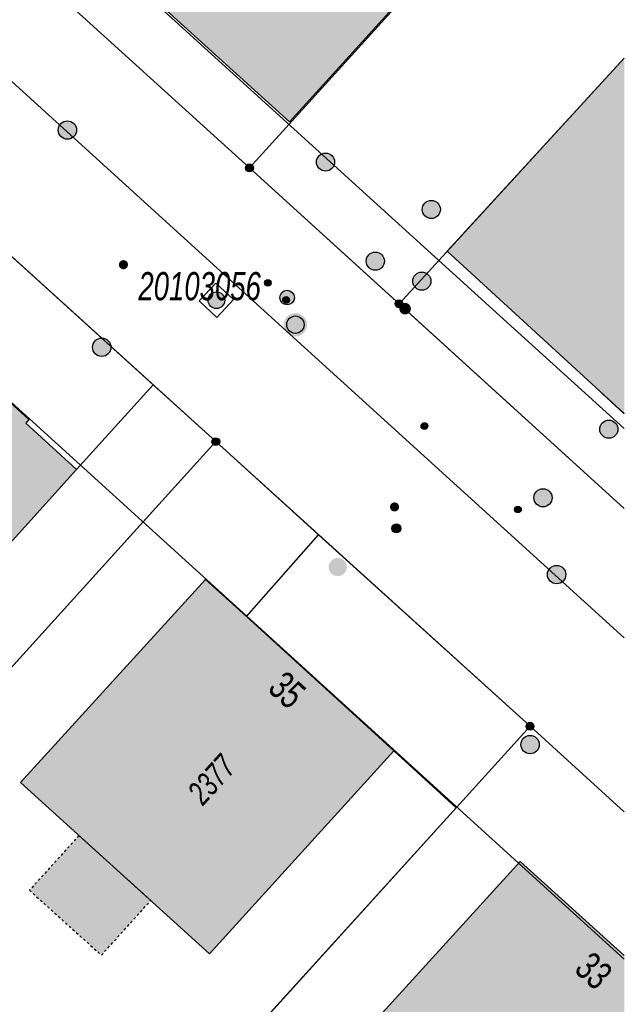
# Model space of a CAD drawing. Header units: metres. Extents: x 2695751 to 2696029, y 1260877 to 1261206.
# Tile 69 of 70: x 2696002 to 2696027, y 1261145 to 1261186. Entities that reach past the tile are written whole.
import ezdxf

# ---------------------------------------------------------------- set-up
doc = ezdxf.new("R2010")
doc.units = ezdxf.units.M
doc.header["$LTSCALE"] = 0.1
doc.linetypes.add('AUSGEZOGEN', pattern=[0])
doc.linetypes.add('VERDECKT2_S2', pattern=[0.36, 0.2, -0.16])
for name, color, linetype in [('Aménagement du territoire_Ligne de distance', 7, 'AUSGEZOGEN'), ('Limites de bien-fonds', 7, 'AUSGEZOGEN'), ('Mensuration officielle_Lignes (Couverture du sol)', 7, 'AUSGEZOGEN'), ("Mensuration officielle_N° d'assurance", 7, 'AUSGEZOGEN'), ('Mensuration officielle_N° de bâtiment', 7, 'AUSGEZOGEN'), ('Mensuration officielle_Point fixe planimétrique - N°', 7, 'AUSGEZOGEN'), ('Mensuration officielle_Surface (Objets divers)', 7, 'AUSGEZOGEN'), ('Mensuration officielle_Surfaces de bâtiments (Couverture du sol)', 7, 'AUSGEZOGEN'), ('Mensuration officielle_Surfaces de bâtiments (Objets divers)', 7, 'AUSGEZOGEN'), ('Mensuration officielle_Surfaces de bâtiments - Souterrain', 7, 'AUSGEZOGEN'), ('Points fixes eau potable', 255, 'AUSGEZOGEN'), ('Points fixes EU', 255, 'AUSGEZOGEN'), ('Points fixes gaz', 255, 'AUSGEZOGEN'), ('Points fixes mensuration officielle', 255, 'AUSGEZOGEN'), ('Points fixes réseau électrique', 255, 'AUSGEZOGEN'), ('Réseau AEW', 8, 'AUSGEZOGEN')]:
    doc.layers.add(name, color=color, linetype=linetype)
doc.styles.add('ARIAL', font='arial.ttf')

msp = doc.modelspace()

# ---------------------------------------------------------------- hatches: boundary and pattern name
at = {"layer": 'Mensuration officielle_Surfaces de bâtiments (Couverture du sol)', "true_color": 0xd2d2d2, "transparency": 33554687}
for points in [[(2696027.452, 1261196.832), (2696027.452, 1261206.158), (2695986.567, 1261206.158), (2696013.63, 1261181.611)], [(2696020.146, 1261176.279), (2696027.452, 1261169.575), (2696027.452, 1261184.232)], [(2695997.605, 1261173.84), (2695990.47, 1261165.955), (2695995.41, 1261161.479), (2695995.057, 1261161.119), (2695997.156, 1261159.217), (2695997.492, 1261159.588), (2695997.707, 1261159.394), (2696004.845, 1261167.269), (2696002.749, 1261169.189), (2696002.877, 1261169.33), (2695999.68, 1261172.22), (2695999.545, 1261172.072)], [(2696017.943, 1261155.663), (2696011.853, 1261161.206), (2696010.167, 1261162.741), (2696002.525, 1261154.355), (2696010.334, 1261147.294)], [(2696023.159, 1261151.106), (2696016.208, 1261143.473), (2696016.29, 1261143.399), (2696023.738, 1261136.646), (2696027.452, 1261140.716), (2696027.452, 1261147.22)]]:
    msp.add_hatch(color=254, dxfattribs=at).paths.add_polyline_path(points)
at = {"layer": 'Mensuration officielle_Surfaces de bâtiments (Objets divers)', "true_color": 0xebebeb, "transparency": 33554687}
msp.add_hatch(color=7, dxfattribs=at).paths.add_polyline_path([(2696004.941, 1261152.171), (2696002.901, 1261149.915), (2696005.871, 1261147.238), (2696007.906, 1261149.489)])
at = {"layer": 'Mensuration officielle_Surfaces de bâtiments - Souterrain', "true_color": 0xf5f5f5, "transparency": 33554687}
msp.add_hatch(color=7, dxfattribs=at).paths.add_polyline_path([(2696027.452, 1261169.573), (2696027.452, 1261171.405), (2696026.535, 1261170.407)])
at = {"layer": 'Points fixes eau potable', "transparency": 33554687}
for points in [[(2696006.923, 1261175.597), (2696006.934, 1261175.612), (2696006.944, 1261175.628), (2696006.952, 1261175.645), (2696006.959, 1261175.663), (2696006.964, 1261175.682), (2696006.967, 1261175.7), (2696006.967, 1261175.719), (2696006.966, 1261175.738), (2696006.964, 1261175.757), (2696006.959, 1261175.776), (2696006.952, 1261175.793), (2696006.944, 1261175.81), (2696006.934, 1261175.826), (2696006.922, 1261175.841), (2696006.909, 1261175.855), (2696006.894, 1261175.868), (2696006.879, 1261175.878), (2696006.862, 1261175.888), (2696006.845, 1261175.895), (2696006.827, 1261175.901), (2696006.808, 1261175.904), (2696006.789, 1261175.906), (2696006.77, 1261175.906), (2696006.751, 1261175.904), (2696006.733, 1261175.9), (2696006.715, 1261175.895), (2696006.697, 1261175.887), (2696006.68, 1261175.878), (2696006.665, 1261175.867), (2696006.651, 1261175.855), (2696006.637, 1261175.841), (2696006.626, 1261175.826), (2696006.616, 1261175.81), (2696006.608, 1261175.793), (2696006.601, 1261175.775), (2696006.596, 1261175.756), (2696006.593, 1261175.738), (2696006.593, 1261175.719), (2696006.594, 1261175.7), (2696006.596, 1261175.681), (2696006.601, 1261175.662), (2696006.608, 1261175.645), (2696006.616, 1261175.628), (2696006.626, 1261175.612), (2696006.638, 1261175.597), (2696006.651, 1261175.583), (2696006.666, 1261175.57), (2696006.681, 1261175.56), (2696006.698, 1261175.55), (2696006.715, 1261175.543), (2696006.733, 1261175.537), (2696006.752, 1261175.534), (2696006.771, 1261175.532), (2696006.79, 1261175.532), (2696006.809, 1261175.534), (2696006.827, 1261175.538), (2696006.845, 1261175.543), (2696006.863, 1261175.551), (2696006.88, 1261175.56), (2696006.895, 1261175.571), (2696006.909, 1261175.583)], [(2696019.345, 1261175.319), (2696019.284, 1261175.363), (2696019.215, 1261175.395), (2696019.141, 1261175.412), (2696019.065, 1261175.414), (2696018.99, 1261175.4), (2696018.92, 1261175.372), (2696018.857, 1261175.33), (2696018.803, 1261175.277), (2696018.761, 1261175.213), (2696018.733, 1261175.143), (2696018.72, 1261175.068), (2696018.722, 1261174.992), (2696018.739, 1261174.918), (2696018.771, 1261174.849), (2696018.816, 1261174.788), (2696018.872, 1261174.737), (2696018.938, 1261174.699), (2696019.01, 1261174.675), (2696019.085, 1261174.665), (2696019.161, 1261174.671), (2696019.234, 1261174.692), (2696019.301, 1261174.727), (2696019.359, 1261174.775), (2696019.407, 1261174.834), (2696019.442, 1261174.901), (2696019.463, 1261174.974), (2696019.469, 1261175.05), (2696019.459, 1261175.125), (2696019.435, 1261175.197), (2696019.396, 1261175.262)], [(2696018.566, 1261174.079), (2696018.548, 1261174.094), (2696018.528, 1261174.107), (2696018.507, 1261174.118), (2696018.484, 1261174.128), (2696018.461, 1261174.134), (2696018.437, 1261174.139), (2696018.413, 1261174.141), (2696018.389, 1261174.14), (2696018.365, 1261174.137), (2696018.342, 1261174.132), (2696018.319, 1261174.124), (2696018.297, 1261174.114), (2696018.276, 1261174.102), (2696018.257, 1261174.088), (2696018.239, 1261174.072), (2696018.223, 1261174.054), (2696018.208, 1261174.035), (2696018.196, 1261174.014), (2696018.186, 1261173.992), (2696018.178, 1261173.97), (2696018.172, 1261173.946), (2696018.169, 1261173.922), (2696018.168, 1261173.898), (2696018.17, 1261173.874), (2696018.174, 1261173.851), (2696018.181, 1261173.827), (2696018.189, 1261173.805), (2696018.2, 1261173.784), (2696018.214, 1261173.763), (2696018.229, 1261173.745), (2696018.246, 1261173.727), (2696018.264, 1261173.712), (2696018.284, 1261173.699), (2696018.305, 1261173.688), (2696018.328, 1261173.678), (2696018.351, 1261173.672), (2696018.375, 1261173.667), (2696018.399, 1261173.665), (2696018.423, 1261173.666), (2696018.447, 1261173.669), (2696018.47, 1261173.674), (2696018.493, 1261173.682), (2696018.515, 1261173.692), (2696018.536, 1261173.704), (2696018.555, 1261173.718), (2696018.573, 1261173.734), (2696018.589, 1261173.752), (2696018.604, 1261173.771), (2696018.616, 1261173.792), (2696018.626, 1261173.814), (2696018.634, 1261173.836), (2696018.64, 1261173.86), (2696018.643, 1261173.884), (2696018.644, 1261173.908), (2696018.642, 1261173.932), (2696018.638, 1261173.955), (2696018.631, 1261173.979), (2696018.623, 1261174.001), (2696018.612, 1261174.022), (2696018.598, 1261174.043), (2696018.583, 1261174.061)], [(2696018.101, 1261165.594), (2696018.114, 1261165.608), (2696018.125, 1261165.623), (2696018.135, 1261165.639), (2696018.143, 1261165.657), (2696018.149, 1261165.675), (2696018.153, 1261165.693), (2696018.156, 1261165.712), (2696018.156, 1261165.731), (2696018.155, 1261165.75), (2696018.152, 1261165.769), (2696018.147, 1261165.787), (2696018.14, 1261165.805), (2696018.131, 1261165.821), (2696018.121, 1261165.837), (2696018.109, 1261165.852), (2696018.095, 1261165.866), (2696018.081, 1261165.878), (2696018.065, 1261165.888), (2696018.048, 1261165.897), (2696018.03, 1261165.904), (2696018.012, 1261165.909), (2696017.993, 1261165.913), (2696017.975, 1261165.914), (2696017.956, 1261165.914), (2696017.937, 1261165.912), (2696017.918, 1261165.907), (2696017.9, 1261165.901), (2696017.883, 1261165.894), (2696017.866, 1261165.884), (2696017.851, 1261165.873), (2696017.837, 1261165.86), (2696017.824, 1261165.846), (2696017.813, 1261165.831), (2696017.803, 1261165.815), (2696017.795, 1261165.797), (2696017.789, 1261165.779), (2696017.785, 1261165.761), (2696017.782, 1261165.742), (2696017.782, 1261165.723), (2696017.783, 1261165.704), (2696017.786, 1261165.685), (2696017.791, 1261165.667), (2696017.798, 1261165.649), (2696017.807, 1261165.633), (2696017.817, 1261165.617), (2696017.829, 1261165.602), (2696017.843, 1261165.588), (2696017.857, 1261165.576), (2696017.873, 1261165.566), (2696017.89, 1261165.557), (2696017.908, 1261165.55), (2696017.926, 1261165.545), (2696017.945, 1261165.541), (2696017.963, 1261165.54), (2696017.982, 1261165.54), (2696018.001, 1261165.542), (2696018.02, 1261165.547), (2696018.038, 1261165.553), (2696018.055, 1261165.56), (2696018.072, 1261165.57), (2696018.087, 1261165.581)]]:
    msp.add_hatch(color=7, dxfattribs=at).paths.add_polyline_path(points)
at = {"layer": 'Points fixes EU', "transparency": 33554687}
for color, points in [(253, [(2696004.847, 1261181.273), (2696004.839, 1261181.349), (2696004.816, 1261181.422), (2696004.779, 1261181.489), (2696004.729, 1261181.548), (2696004.668, 1261181.595), (2696004.599, 1261181.628), (2696004.525, 1261181.648), (2696004.449, 1261181.651), (2696004.373, 1261181.64), (2696004.301, 1261181.613), (2696004.236, 1261181.573), (2696004.18, 1261181.52), (2696004.137, 1261181.457), (2696004.106, 1261181.386), (2696004.091, 1261181.311), (2696004.091, 1261181.235), (2696004.106, 1261181.16), (2696004.137, 1261181.089), (2696004.18, 1261181.026), (2696004.236, 1261180.973), (2696004.301, 1261180.933), (2696004.373, 1261180.906), (2696004.449, 1261180.895), (2696004.525, 1261180.898), (2696004.599, 1261180.918), (2696004.668, 1261180.951), (2696004.729, 1261180.998), (2696004.779, 1261181.057), (2696004.816, 1261181.124), (2696004.839, 1261181.197)]), (7, [(2696015.412, 1261179.714), (2696015.453, 1261179.778), (2696015.482, 1261179.848), (2696015.495, 1261179.923), (2696015.493, 1261179.999), (2696015.476, 1261180.072), (2696015.444, 1261180.141), (2696015.399, 1261180.203), (2696015.343, 1261180.253), (2696015.277, 1261180.292), (2696015.205, 1261180.316), (2696015.13, 1261180.326), (2696015.054, 1261180.32), (2696014.981, 1261180.299), (2696014.914, 1261180.264), (2696014.855, 1261180.216), (2696014.808, 1261180.157), (2696014.773, 1261180.09), (2696014.752, 1261180.017), (2696014.746, 1261179.941), (2696014.756, 1261179.866), (2696014.78, 1261179.794), (2696014.819, 1261179.729), (2696014.87, 1261179.672), (2696014.931, 1261179.627), (2696015, 1261179.596), (2696015.074, 1261179.579), (2696015.15, 1261179.577), (2696015.224, 1261179.59), (2696015.295, 1261179.619), (2696015.358, 1261179.66)]), (7, [(2696019.207, 1261178.25), (2696019.162, 1261178.189), (2696019.131, 1261178.12), (2696019.113, 1261178.046), (2696019.111, 1261177.97), (2696019.125, 1261177.895), (2696019.153, 1261177.825), (2696019.195, 1261177.761), (2696019.248, 1261177.708), (2696019.312, 1261177.666), (2696019.382, 1261177.638), (2696019.457, 1261177.624), (2696019.533, 1261177.626), (2696019.607, 1261177.643), (2696019.676, 1261177.675), (2696019.737, 1261177.72), (2696019.788, 1261177.776), (2696019.826, 1261177.842), (2696019.851, 1261177.913), (2696019.86, 1261177.989), (2696019.855, 1261178.064), (2696019.834, 1261178.137), (2696019.799, 1261178.205), (2696019.751, 1261178.263), (2696019.692, 1261178.311), (2696019.625, 1261178.347), (2696019.552, 1261178.367), (2696019.476, 1261178.373), (2696019.401, 1261178.364), (2696019.329, 1261178.339), (2696019.264, 1261178.301)]), (7, [(2696017.446, 1261175.607), (2696017.492, 1261175.667), (2696017.525, 1261175.735), (2696017.544, 1261175.809), (2696017.548, 1261175.884), (2696017.536, 1261175.959), (2696017.51, 1261176.03), (2696017.469, 1261176.095), (2696017.417, 1261176.15), (2696017.355, 1261176.193), (2696017.285, 1261176.223), (2696017.211, 1261176.238), (2696017.135, 1261176.238), (2696017.06, 1261176.222), (2696016.991, 1261176.192), (2696016.929, 1261176.149), (2696016.876, 1261176.093), (2696016.836, 1261176.029), (2696016.81, 1261175.958), (2696016.799, 1261175.883), (2696016.803, 1261175.807), (2696016.822, 1261175.734), (2696016.856, 1261175.666), (2696016.902, 1261175.606), (2696016.96, 1261175.556), (2696017.026, 1261175.52), (2696017.099, 1261175.497), (2696017.174, 1261175.49), (2696017.25, 1261175.497), (2696017.322, 1261175.52), (2696017.388, 1261175.557)]), (253, [(2696006.265, 1261172.314), (2696006.257, 1261172.39), (2696006.234, 1261172.463), (2696006.197, 1261172.53), (2696006.147, 1261172.589), (2696006.086, 1261172.636), (2696006.017, 1261172.669), (2696005.943, 1261172.689), (2696005.867, 1261172.692), (2696005.791, 1261172.681), (2696005.719, 1261172.654), (2696005.654, 1261172.614), (2696005.598, 1261172.561), (2696005.555, 1261172.498), (2696005.524, 1261172.427), (2696005.509, 1261172.352), (2696005.509, 1261172.276), (2696005.524, 1261172.201), (2696005.555, 1261172.13), (2696005.598, 1261172.067), (2696005.654, 1261172.014), (2696005.719, 1261171.974), (2696005.791, 1261171.947), (2696005.867, 1261171.936), (2696005.943, 1261171.939), (2696006.017, 1261171.959), (2696006.086, 1261171.992), (2696006.147, 1261172.039), (2696006.197, 1261172.098), (2696006.234, 1261172.165), (2696006.257, 1261172.238)]), (7, [(2696027.088, 1261168.679), (2696027.134, 1261168.739), (2696027.166, 1261168.808), (2696027.184, 1261168.882), (2696027.187, 1261168.958), (2696027.174, 1261169.032), (2696027.146, 1261169.103), (2696027.105, 1261169.167), (2696027.052, 1261169.221), (2696026.989, 1261169.263), (2696026.919, 1261169.292), (2696026.844, 1261169.306), (2696026.769, 1261169.305), (2696026.694, 1261169.289), (2696026.625, 1261169.257), (2696026.564, 1261169.213), (2696026.512, 1261169.157), (2696026.473, 1261169.092), (2696026.448, 1261169.021), (2696026.438, 1261168.946), (2696026.443, 1261168.87), (2696026.463, 1261168.797), (2696026.498, 1261168.729), (2696026.545, 1261168.67), (2696026.603, 1261168.621), (2696026.67, 1261168.586), (2696026.743, 1261168.564), (2696026.819, 1261168.558), (2696026.894, 1261168.567), (2696026.966, 1261168.59), (2696027.032, 1261168.628)]), (253, [(2696025.037, 1261162.939), (2696025.029, 1261163.015), (2696025.006, 1261163.088), (2696024.969, 1261163.155), (2696024.919, 1261163.214), (2696024.858, 1261163.261), (2696024.789, 1261163.294), (2696024.715, 1261163.314), (2696024.639, 1261163.317), (2696024.563, 1261163.306), (2696024.491, 1261163.279), (2696024.426, 1261163.239), (2696024.37, 1261163.186), (2696024.327, 1261163.123), (2696024.296, 1261163.052), (2696024.281, 1261162.977), (2696024.281, 1261162.901), (2696024.296, 1261162.826), (2696024.327, 1261162.755), (2696024.37, 1261162.692), (2696024.426, 1261162.639), (2696024.491, 1261162.599), (2696024.563, 1261162.572), (2696024.639, 1261162.561), (2696024.715, 1261162.564), (2696024.789, 1261162.584), (2696024.858, 1261162.617), (2696024.919, 1261162.664), (2696024.969, 1261162.723), (2696025.006, 1261162.79), (2696025.029, 1261162.863)]), (253, [(2696023.944, 1261155.927), (2696023.936, 1261156.003), (2696023.913, 1261156.076), (2696023.876, 1261156.143), (2696023.826, 1261156.202), (2696023.765, 1261156.249), (2696023.696, 1261156.282), (2696023.622, 1261156.302), (2696023.546, 1261156.305), (2696023.47, 1261156.294), (2696023.398, 1261156.267), (2696023.333, 1261156.227), (2696023.277, 1261156.174), (2696023.234, 1261156.111), (2696023.203, 1261156.04), (2696023.188, 1261155.965), (2696023.188, 1261155.889), (2696023.203, 1261155.814), (2696023.234, 1261155.743), (2696023.277, 1261155.68), (2696023.333, 1261155.627), (2696023.398, 1261155.587), (2696023.47, 1261155.56), (2696023.546, 1261155.549), (2696023.622, 1261155.552), (2696023.696, 1261155.572), (2696023.765, 1261155.605), (2696023.826, 1261155.652), (2696023.876, 1261155.711), (2696023.913, 1261155.778), (2696023.936, 1261155.851)])]:
    msp.add_hatch(color=color, dxfattribs=at).paths.add_polyline_path(points)
at = {"layer": 'Points fixes EU', "lineweight": 25, "transparency": 33554687}
for points in [[(2696010.851, 1261174.505), (2696010.796, 1261174.547), (2696010.733, 1261174.577), (2696010.666, 1261174.594), (2696010.596, 1261174.597), (2696010.527, 1261174.586), (2696010.462, 1261174.561), (2696010.404, 1261174.524), (2696010.354, 1261174.476), (2696010.314, 1261174.419), (2696010.287, 1261174.354), (2696010.274, 1261174.286), (2696010.274, 1261174.217), (2696010.289, 1261174.149), (2696010.317, 1261174.085), (2696010.357, 1261174.028), (2696010.408, 1261173.981), (2696010.467, 1261173.944), (2696010.532, 1261173.921), (2696010.601, 1261173.911), (2696010.671, 1261173.915), (2696010.738, 1261173.933), (2696010.8, 1261173.964), (2696010.855, 1261174.007), (2696010.9, 1261174.06), (2696010.933, 1261174.121), (2696010.953, 1261174.187), (2696010.96, 1261174.257), (2696010.952, 1261174.326), (2696010.931, 1261174.392), (2696010.897, 1261174.452)], [(2696015.382, 1261162.961), (2696015.445, 1261162.918), (2696015.514, 1261162.889), (2696015.589, 1261162.874), (2696015.665, 1261162.874), (2696015.739, 1261162.89), (2696015.809, 1261162.92), (2696015.871, 1261162.964), (2696015.923, 1261163.019), (2696015.962, 1261163.083), (2696015.988, 1261163.155), (2696016, 1261163.23), (2696015.995, 1261163.306), (2696015.976, 1261163.379), (2696015.942, 1261163.447), (2696015.896, 1261163.507), (2696015.838, 1261163.556), (2696015.771, 1261163.592), (2696015.699, 1261163.615), (2696015.623, 1261163.622), (2696015.548, 1261163.614), (2696015.476, 1261163.591), (2696015.409, 1261163.554), (2696015.352, 1261163.504), (2696015.306, 1261163.444), (2696015.273, 1261163.376), (2696015.254, 1261163.302), (2696015.251, 1261163.226), (2696015.262, 1261163.151), (2696015.289, 1261163.08), (2696015.33, 1261163.016)]]:
    msp.add_hatch(color=7, dxfattribs=at).paths.add_polyline_path(points)
at = {"layer": 'Points fixes gaz', "transparency": 33554687}
msp.add_hatch(color=7, dxfattribs=at).paths.add_polyline_path([(2696017.925, 1261164.7), (2696017.956, 1261164.679), (2696017.991, 1261164.664), (2696018.029, 1261164.656), (2696018.067, 1261164.657), (2696018.104, 1261164.664), (2696018.138, 1261164.679), (2696018.17, 1261164.701), (2696018.196, 1261164.729), (2696018.216, 1261164.761), (2696018.229, 1261164.797), (2696018.234, 1261164.834), (2696018.232, 1261164.872), (2696018.223, 1261164.909), (2696018.206, 1261164.943), (2696018.183, 1261164.973), (2696018.154, 1261164.997), (2696018.12, 1261165.016), (2696018.084, 1261165.027), (2696018.046, 1261165.03), (2696018.009, 1261165.027), (2696017.973, 1261165.015), (2696017.939, 1261164.997), (2696017.911, 1261164.972), (2696017.888, 1261164.942), (2696017.871, 1261164.908), (2696017.862, 1261164.871), (2696017.86, 1261164.833), (2696017.866, 1261164.795), (2696017.879, 1261164.76), (2696017.899, 1261164.728)])
at = {"layer": 'Points fixes mensuration officielle', "transparency": 33554687}
for points in [[(2696012.143, 1261179.711), (2696012.14, 1261179.744), (2696012.13, 1261179.775), (2696012.114, 1261179.804), (2696012.093, 1261179.829), (2696012.067, 1261179.849), (2696012.037, 1261179.863), (2696012.006, 1261179.872), (2696011.973, 1261179.873), (2696011.94, 1261179.868), (2696011.909, 1261179.857), (2696011.882, 1261179.84), (2696011.858, 1261179.817), (2696011.839, 1261179.79), (2696011.826, 1261179.76), (2696011.819, 1261179.727), (2696011.819, 1261179.695), (2696011.826, 1261179.662), (2696011.839, 1261179.632), (2696011.858, 1261179.605), (2696011.882, 1261179.582), (2696011.909, 1261179.565), (2696011.94, 1261179.554), (2696011.973, 1261179.549), (2696012.006, 1261179.55), (2696012.037, 1261179.559), (2696012.067, 1261179.573), (2696012.093, 1261179.593), (2696012.114, 1261179.618), (2696012.13, 1261179.647), (2696012.14, 1261179.678)], [(2696018.315, 1261174.109), (2696018.312, 1261174.142), (2696018.302, 1261174.173), (2696018.286, 1261174.202), (2696018.265, 1261174.227), (2696018.239, 1261174.247), (2696018.209, 1261174.261), (2696018.178, 1261174.27), (2696018.145, 1261174.271), (2696018.112, 1261174.266), (2696018.081, 1261174.255), (2696018.054, 1261174.238), (2696018.03, 1261174.215), (2696018.011, 1261174.188), (2696017.998, 1261174.158), (2696017.991, 1261174.125), (2696017.991, 1261174.093), (2696017.998, 1261174.06), (2696018.011, 1261174.03), (2696018.03, 1261174.003), (2696018.054, 1261173.98), (2696018.081, 1261173.963), (2696018.112, 1261173.952), (2696018.145, 1261173.947), (2696018.178, 1261173.948), (2696018.209, 1261173.957), (2696018.239, 1261173.971), (2696018.265, 1261173.991), (2696018.286, 1261174.016), (2696018.302, 1261174.045), (2696018.312, 1261174.076)], [(2696014.359, 1261173.243), (2696014.35, 1261173.34), (2696014.32, 1261173.433), (2696014.273, 1261173.519), (2696014.209, 1261173.593), (2696014.132, 1261173.652), (2696014.045, 1261173.695), (2696013.95, 1261173.72), (2696013.853, 1261173.725), (2696013.756, 1261173.71), (2696013.665, 1261173.676), (2696013.582, 1261173.624), (2696013.511, 1261173.557), (2696013.455, 1261173.477), (2696013.417, 1261173.387), (2696013.397, 1261173.292), (2696013.397, 1261173.194), (2696013.417, 1261173.099), (2696013.455, 1261173.009), (2696013.511, 1261172.929), (2696013.582, 1261172.862), (2696013.665, 1261172.81), (2696013.756, 1261172.776), (2696013.853, 1261172.761), (2696013.95, 1261172.766), (2696014.045, 1261172.791), (2696014.132, 1261172.834), (2696014.209, 1261172.893), (2696014.273, 1261172.967), (2696014.32, 1261173.053), (2696014.35, 1261173.146)], [(2696010.752, 1261168.42), (2696010.749, 1261168.453), (2696010.739, 1261168.484), (2696010.723, 1261168.513), (2696010.702, 1261168.538), (2696010.676, 1261168.558), (2696010.646, 1261168.572), (2696010.615, 1261168.581), (2696010.582, 1261168.582), (2696010.549, 1261168.577), (2696010.518, 1261168.566), (2696010.491, 1261168.549), (2696010.467, 1261168.526), (2696010.448, 1261168.499), (2696010.435, 1261168.469), (2696010.428, 1261168.436), (2696010.428, 1261168.404), (2696010.435, 1261168.371), (2696010.448, 1261168.341), (2696010.467, 1261168.314), (2696010.491, 1261168.291), (2696010.518, 1261168.274), (2696010.549, 1261168.263), (2696010.582, 1261168.258), (2696010.615, 1261168.259), (2696010.646, 1261168.268), (2696010.676, 1261168.282), (2696010.702, 1261168.302), (2696010.723, 1261168.327), (2696010.739, 1261168.356), (2696010.749, 1261168.387)], [(2696023.722, 1261156.68), (2696023.719, 1261156.713), (2696023.709, 1261156.744), (2696023.693, 1261156.773), (2696023.672, 1261156.798), (2696023.646, 1261156.818), (2696023.616, 1261156.832), (2696023.585, 1261156.841), (2696023.552, 1261156.842), (2696023.519, 1261156.837), (2696023.488, 1261156.826), (2696023.461, 1261156.809), (2696023.437, 1261156.786), (2696023.418, 1261156.759), (2696023.405, 1261156.729), (2696023.398, 1261156.696), (2696023.398, 1261156.664), (2696023.405, 1261156.631), (2696023.418, 1261156.601), (2696023.437, 1261156.574), (2696023.461, 1261156.551), (2696023.488, 1261156.534), (2696023.519, 1261156.523), (2696023.552, 1261156.518), (2696023.585, 1261156.519), (2696023.616, 1261156.528), (2696023.646, 1261156.542), (2696023.672, 1261156.562), (2696023.693, 1261156.587), (2696023.709, 1261156.616), (2696023.719, 1261156.647)]]:
    msp.add_hatch(color=7, dxfattribs=at).paths.add_polyline_path(points)
at = {"layer": 'Points fixes réseau électrique', "transparency": 33554687}
h = msp.add_hatch(color=7, dxfattribs=at)
h.paths.add_polyline_path([(2696013.236, 1261174.363), (2696013.238, 1261174.333), (2696013.242, 1261174.303), (2696013.25, 1261174.273), (2696013.26, 1261174.245), (2696013.274, 1261174.218), (2696013.29, 1261174.192), (2696013.309, 1261174.168), (2696013.329, 1261174.146), (2696013.353, 1261174.126), (2696013.377, 1261174.109), (2696013.404, 1261174.094), (2696013.432, 1261174.082), (2696013.461, 1261174.073), (2696013.491, 1261174.067), (2696013.521, 1261174.063), (2696013.551, 1261174.063), (2696013.582, 1261174.067), (2696013.611, 1261174.073), (2696013.64, 1261174.082), (2696013.668, 1261174.094), (2696013.695, 1261174.109), (2696013.72, 1261174.126), (2696013.743, 1261174.146), (2696013.764, 1261174.168), (2696013.782, 1261174.192), (2696013.798, 1261174.218), (2696013.812, 1261174.245), (2696013.822, 1261174.273), (2696013.83, 1261174.303), (2696013.835, 1261174.333), (2696013.836, 1261174.363), (2696013.835, 1261174.393), (2696013.83, 1261174.423), (2696013.822, 1261174.453), (2696013.812, 1261174.481), (2696013.798, 1261174.509), (2696013.782, 1261174.534), (2696013.764, 1261174.559), (2696013.743, 1261174.581), (2696013.72, 1261174.6), (2696013.695, 1261174.618), (2696013.668, 1261174.632), (2696013.64, 1261174.644), (2696013.611, 1261174.654), (2696013.582, 1261174.66), (2696013.551, 1261174.663), (2696013.521, 1261174.663), (2696013.491, 1261174.66), (2696013.461, 1261174.654), (2696013.432, 1261174.644), (2696013.404, 1261174.632), (2696013.377, 1261174.618), (2696013.353, 1261174.6), (2696013.329, 1261174.581), (2696013.309, 1261174.559), (2696013.29, 1261174.534), (2696013.274, 1261174.509), (2696013.26, 1261174.481), (2696013.25, 1261174.453), (2696013.242, 1261174.423), (2696013.238, 1261174.393)])
h.paths.add_polyline_path([(2696013.542, 1261174.364), (2696013.542, 1261174.363), (2696013.542, 1261174.362), (2696013.542, 1261174.362), (2696013.542, 1261174.361), (2696013.542, 1261174.361), (2696013.541, 1261174.36), (2696013.541, 1261174.36), (2696013.541, 1261174.359), (2696013.54, 1261174.359), (2696013.54, 1261174.358), (2696013.539, 1261174.358), (2696013.539, 1261174.358), (2696013.538, 1261174.357), (2696013.538, 1261174.357), (2696013.537, 1261174.357), (2696013.536, 1261174.357), (2696013.536, 1261174.357), (2696013.535, 1261174.357), (2696013.535, 1261174.357), (2696013.534, 1261174.357), (2696013.534, 1261174.358), (2696013.533, 1261174.358), (2696013.533, 1261174.358), (2696013.532, 1261174.359), (2696013.532, 1261174.359), (2696013.531, 1261174.36), (2696013.531, 1261174.36), (2696013.531, 1261174.361), (2696013.53, 1261174.361), (2696013.53, 1261174.362), (2696013.53, 1261174.362), (2696013.53, 1261174.363), (2696013.53, 1261174.364), (2696013.53, 1261174.364), (2696013.53, 1261174.365), (2696013.531, 1261174.365), (2696013.531, 1261174.366), (2696013.531, 1261174.367), (2696013.532, 1261174.367), (2696013.532, 1261174.367), (2696013.533, 1261174.368), (2696013.533, 1261174.368), (2696013.534, 1261174.368), (2696013.534, 1261174.369), (2696013.535, 1261174.369), (2696013.535, 1261174.369), (2696013.536, 1261174.369), (2696013.536, 1261174.369), (2696013.537, 1261174.369), (2696013.538, 1261174.369), (2696013.538, 1261174.369), (2696013.539, 1261174.368), (2696013.539, 1261174.368), (2696013.54, 1261174.368), (2696013.54, 1261174.367), (2696013.541, 1261174.367), (2696013.541, 1261174.367), (2696013.541, 1261174.366), (2696013.542, 1261174.365), (2696013.542, 1261174.365), (2696013.542, 1261174.364)], flags=16)
msp.add_hatch(color=7, dxfattribs=at).paths.add_polyline_path([(2696024.471, 1261166.105), (2696024.463, 1261166.18), (2696024.441, 1261166.253), (2696024.404, 1261166.319), (2696024.354, 1261166.377), (2696024.294, 1261166.423), (2696024.226, 1261166.457), (2696024.153, 1261166.476), (2696024.077, 1261166.48), (2696024.002, 1261166.468), (2696023.931, 1261166.442), (2696023.866, 1261166.402), (2696023.811, 1261166.349), (2696023.768, 1261166.287), (2696023.738, 1261166.217), (2696023.723, 1261166.143), (2696023.723, 1261166.067), (2696023.738, 1261165.993), (2696023.768, 1261165.923), (2696023.811, 1261165.861), (2696023.866, 1261165.808), (2696023.931, 1261165.768), (2696024.002, 1261165.742), (2696024.077, 1261165.73), (2696024.153, 1261165.734), (2696024.226, 1261165.753), (2696024.294, 1261165.787), (2696024.354, 1261165.833), (2696024.404, 1261165.891), (2696024.441, 1261165.957), (2696024.463, 1261166.03)])
at = {"layer": 'Réseau AEW', "transparency": 33554687}
for points in [[(2696012.6, 1261174.97), (2696012.6, 1261174.956), (2696012.602, 1261174.942), (2696012.606, 1261174.929), (2696012.611, 1261174.916), (2696012.617, 1261174.903), (2696012.624, 1261174.891), (2696012.633, 1261174.88), (2696012.642, 1261174.87), (2696012.653, 1261174.861), (2696012.664, 1261174.853), (2696012.676, 1261174.847), (2696012.689, 1261174.841), (2696012.703, 1261174.837), (2696012.716, 1261174.834), (2696012.73, 1261174.833), (2696012.744, 1261174.833), (2696012.758, 1261174.834), (2696012.771, 1261174.837), (2696012.785, 1261174.841), (2696012.798, 1261174.847), (2696012.81, 1261174.853), (2696012.821, 1261174.861), (2696012.832, 1261174.87), (2696012.841, 1261174.88), (2696012.85, 1261174.891), (2696012.857, 1261174.903), (2696012.863, 1261174.916), (2696012.868, 1261174.929), (2696012.872, 1261174.942), (2696012.874, 1261174.956), (2696012.874, 1261174.97), (2696012.874, 1261174.984), (2696012.872, 1261174.998), (2696012.868, 1261175.011), (2696012.863, 1261175.024), (2696012.857, 1261175.037), (2696012.85, 1261175.049), (2696012.841, 1261175.06), (2696012.832, 1261175.07), (2696012.821, 1261175.079), (2696012.81, 1261175.087), (2696012.798, 1261175.093), (2696012.785, 1261175.099), (2696012.771, 1261175.103), (2696012.758, 1261175.106), (2696012.744, 1261175.107), (2696012.73, 1261175.107), (2696012.716, 1261175.106), (2696012.703, 1261175.103), (2696012.689, 1261175.099), (2696012.676, 1261175.093), (2696012.664, 1261175.087), (2696012.653, 1261175.079), (2696012.642, 1261175.07), (2696012.633, 1261175.06), (2696012.624, 1261175.049), (2696012.617, 1261175.037), (2696012.611, 1261175.024), (2696012.606, 1261175.011), (2696012.602, 1261174.998), (2696012.6, 1261174.984)], [(2696013.354, 1261174.264), (2696013.354, 1261174.25), (2696013.356, 1261174.236), (2696013.36, 1261174.223), (2696013.365, 1261174.21), (2696013.371, 1261174.197), (2696013.378, 1261174.185), (2696013.387, 1261174.174), (2696013.396, 1261174.164), (2696013.407, 1261174.155), (2696013.418, 1261174.147), (2696013.43, 1261174.141), (2696013.443, 1261174.135), (2696013.457, 1261174.131), (2696013.47, 1261174.128), (2696013.484, 1261174.127), (2696013.498, 1261174.127), (2696013.512, 1261174.128), (2696013.525, 1261174.131), (2696013.539, 1261174.135), (2696013.552, 1261174.141), (2696013.564, 1261174.147), (2696013.575, 1261174.155), (2696013.586, 1261174.164), (2696013.595, 1261174.174), (2696013.604, 1261174.185), (2696013.611, 1261174.197), (2696013.617, 1261174.21), (2696013.622, 1261174.223), (2696013.626, 1261174.236), (2696013.628, 1261174.25), (2696013.628, 1261174.264), (2696013.628, 1261174.278), (2696013.626, 1261174.292), (2696013.622, 1261174.305), (2696013.617, 1261174.318), (2696013.611, 1261174.331), (2696013.604, 1261174.343), (2696013.595, 1261174.354), (2696013.586, 1261174.364), (2696013.575, 1261174.373), (2696013.564, 1261174.381), (2696013.552, 1261174.387), (2696013.539, 1261174.393), (2696013.525, 1261174.397), (2696013.512, 1261174.4), (2696013.498, 1261174.401), (2696013.484, 1261174.401), (2696013.47, 1261174.4), (2696013.457, 1261174.397), (2696013.443, 1261174.393), (2696013.43, 1261174.387), (2696013.418, 1261174.381), (2696013.407, 1261174.373), (2696013.396, 1261174.364), (2696013.387, 1261174.354), (2696013.378, 1261174.343), (2696013.371, 1261174.331), (2696013.365, 1261174.318), (2696013.36, 1261174.305), (2696013.356, 1261174.292), (2696013.354, 1261174.278)], [(2696013.394, 1261174.167), (2696013.404, 1261174.157), (2696013.415, 1261174.149), (2696013.427, 1261174.142), (2696013.44, 1261174.136), (2696013.453, 1261174.132), (2696013.467, 1261174.129), (2696013.481, 1261174.127), (2696013.494, 1261174.127), (2696013.508, 1261174.128), (2696013.522, 1261174.13), (2696013.535, 1261174.134), (2696013.548, 1261174.139), (2696013.561, 1261174.146), (2696013.572, 1261174.153), (2696013.583, 1261174.162), (2696013.593, 1261174.172), (2696013.602, 1261174.183), (2696013.609, 1261174.194), (2696013.616, 1261174.207), (2696013.621, 1261174.22), (2696013.625, 1261174.233), (2696013.627, 1261174.247), (2696013.628, 1261174.261), (2696013.628, 1261174.274), (2696013.626, 1261174.288), (2696013.623, 1261174.302), (2696013.619, 1261174.315), (2696013.613, 1261174.328), (2696013.606, 1261174.34), (2696013.598, 1261174.351), (2696013.588, 1261174.361), (2696013.578, 1261174.371), (2696013.567, 1261174.379), (2696013.555, 1261174.386), (2696013.542, 1261174.392), (2696013.529, 1261174.396), (2696013.515, 1261174.399), (2696013.501, 1261174.401), (2696013.488, 1261174.401), (2696013.474, 1261174.4), (2696013.46, 1261174.398), (2696013.447, 1261174.394), (2696013.434, 1261174.389), (2696013.421, 1261174.382), (2696013.41, 1261174.375), (2696013.399, 1261174.366), (2696013.389, 1261174.356), (2696013.38, 1261174.345), (2696013.373, 1261174.334), (2696013.366, 1261174.321), (2696013.361, 1261174.308), (2696013.357, 1261174.295), (2696013.355, 1261174.281), (2696013.354, 1261174.267), (2696013.354, 1261174.254), (2696013.356, 1261174.24), (2696013.359, 1261174.226), (2696013.363, 1261174.213), (2696013.369, 1261174.2), (2696013.376, 1261174.188), (2696013.384, 1261174.177)], [(2696019.063, 1261169.065), (2696019.063, 1261169.051), (2696019.065, 1261169.037), (2696019.069, 1261169.024), (2696019.074, 1261169.011), (2696019.08, 1261168.998), (2696019.087, 1261168.986), (2696019.096, 1261168.975), (2696019.105, 1261168.965), (2696019.116, 1261168.956), (2696019.127, 1261168.948), (2696019.139, 1261168.942), (2696019.152, 1261168.936), (2696019.166, 1261168.932), (2696019.179, 1261168.929), (2696019.193, 1261168.928), (2696019.207, 1261168.928), (2696019.221, 1261168.929), (2696019.234, 1261168.932), (2696019.248, 1261168.936), (2696019.261, 1261168.942), (2696019.273, 1261168.948), (2696019.284, 1261168.956), (2696019.295, 1261168.965), (2696019.304, 1261168.975), (2696019.313, 1261168.986), (2696019.32, 1261168.998), (2696019.326, 1261169.011), (2696019.331, 1261169.024), (2696019.335, 1261169.037), (2696019.337, 1261169.051), (2696019.337, 1261169.065), (2696019.337, 1261169.079), (2696019.335, 1261169.093), (2696019.331, 1261169.106), (2696019.326, 1261169.119), (2696019.32, 1261169.132), (2696019.313, 1261169.144), (2696019.304, 1261169.155), (2696019.295, 1261169.165), (2696019.284, 1261169.174), (2696019.273, 1261169.182), (2696019.261, 1261169.188), (2696019.248, 1261169.194), (2696019.234, 1261169.198), (2696019.221, 1261169.201), (2696019.207, 1261169.202), (2696019.193, 1261169.202), (2696019.179, 1261169.201), (2696019.166, 1261169.198), (2696019.152, 1261169.194), (2696019.139, 1261169.188), (2696019.127, 1261169.182), (2696019.116, 1261169.174), (2696019.105, 1261169.165), (2696019.096, 1261169.155), (2696019.087, 1261169.144), (2696019.08, 1261169.132), (2696019.074, 1261169.119), (2696019.069, 1261169.106), (2696019.065, 1261169.093), (2696019.063, 1261169.079)], [(2696022.925, 1261165.622), (2696022.925, 1261165.608), (2696022.927, 1261165.594), (2696022.931, 1261165.581), (2696022.936, 1261165.568), (2696022.942, 1261165.555), (2696022.949, 1261165.543), (2696022.958, 1261165.532), (2696022.967, 1261165.522), (2696022.978, 1261165.513), (2696022.989, 1261165.505), (2696023.001, 1261165.499), (2696023.014, 1261165.493), (2696023.028, 1261165.489), (2696023.041, 1261165.486), (2696023.055, 1261165.485), (2696023.069, 1261165.485), (2696023.083, 1261165.486), (2696023.096, 1261165.489), (2696023.11, 1261165.493), (2696023.123, 1261165.499), (2696023.135, 1261165.505), (2696023.146, 1261165.513), (2696023.157, 1261165.522), (2696023.166, 1261165.532), (2696023.175, 1261165.543), (2696023.182, 1261165.555), (2696023.188, 1261165.568), (2696023.193, 1261165.581), (2696023.197, 1261165.594), (2696023.199, 1261165.608), (2696023.199, 1261165.622), (2696023.199, 1261165.636), (2696023.197, 1261165.65), (2696023.193, 1261165.663), (2696023.188, 1261165.676), (2696023.182, 1261165.689), (2696023.175, 1261165.701), (2696023.166, 1261165.712), (2696023.157, 1261165.722), (2696023.146, 1261165.731), (2696023.135, 1261165.739), (2696023.123, 1261165.745), (2696023.11, 1261165.751), (2696023.096, 1261165.755), (2696023.083, 1261165.758), (2696023.069, 1261165.759), (2696023.055, 1261165.759), (2696023.041, 1261165.758), (2696023.028, 1261165.755), (2696023.014, 1261165.751), (2696023.001, 1261165.745), (2696022.989, 1261165.739), (2696022.978, 1261165.731), (2696022.967, 1261165.722), (2696022.958, 1261165.712), (2696022.949, 1261165.701), (2696022.942, 1261165.689), (2696022.936, 1261165.676), (2696022.931, 1261165.663), (2696022.927, 1261165.65), (2696022.925, 1261165.636)]]:
    msp.add_hatch(color=1, dxfattribs=at).paths.add_polyline_path(points)

# ---------------------------------------------------------------- linework, layer by layer
at = {"layer": 'Aménagement du territoire_Ligne de distance', "color": 7, "linetype": 'AUSGEZOGEN', "transparency": 33554687}
for points in [[(2696027.452, 1261147.081), (2696012.02, 1261161.08), (2695982.4, 1261187.96), (2695962.348, 1261206.158)], [(2695986.435, 1261206.158), (2695993.28, 1261199.95), (2696022.91, 1261173.08), (2696027.452, 1261168.959)]]:
    msp.add_lwpolyline(points, dxfattribs=at)
at = {"layer": 'Limites de bien-fonds', "color": 7, "linetype": 'AUSGEZOGEN', "transparency": 33554687}
for p, q in [((2696011.981, 1261179.711), (2695982.845, 1261206.158)), ((2696011.981, 1261179.711), (2696027.452, 1261196.772)), ((2696027.452, 1261184.232), (2696018.153, 1261174.109)), ((2696011.981, 1261179.711), (2696018.153, 1261174.109)), ((2696000.75, 1261177.34), (2696010.59, 1261168.42)), ((2696018.153, 1261174.109), (2696027.452, 1261165.669)), ((2696010.59, 1261168.42), (2695988.49, 1261144.03)), ((2696010.59, 1261168.42), (2696023.56, 1261156.68)), ((2696023.56, 1261156.68), (2696000.84, 1261131.63)), ((2696023.56, 1261156.68), (2696027.452, 1261153.147))]:
    msp.add_line(p, q, dxfattribs=at)
at = {"layer": 'Mensuration officielle_Lignes (Couverture du sol)', "color": 7, "linetype": 'AUSGEZOGEN', "transparency": 33554687}
for p, q in [((2695976.961, 1261206.158), (2696009.281, 1261176.816)), ((2695982.845, 1261206.158), (2696011.981, 1261179.711)), ((2696013.63, 1261181.611), (2695986.567, 1261206.158)), ((2696027.452, 1261196.832), (2696013.63, 1261181.611)), ((2696009.281, 1261176.816), (2696027.452, 1261160.333)), ((2696004.845, 1261167.269), (2696008.009, 1261170.76)), ((2696010.59, 1261168.42), (2696008.009, 1261170.76)), ((2696014.836, 1261164.577), (2696010.59, 1261168.42)), ((2696004.845, 1261167.269), (2695997.707, 1261159.394)), ((2696011.853, 1261161.206), (2696014.836, 1261164.577)), ((2696011.853, 1261161.206), (2696017.943, 1261155.663))]:
    msp.add_line(p, q, dxfattribs=at)
for points in [[(2696027.452, 1261184.232), (2696020.146, 1261176.279), (2696027.452, 1261169.575)], [(2696008.009, 1261170.76), (2696000.75, 1261177.34), (2695993.496, 1261183.916)], [(2696011.981, 1261179.711), (2696018.053, 1261174.2), (2696027.452, 1261165.669)], [(2695997.605, 1261173.84), (2695999.545, 1261172.072), (2695999.68, 1261172.22), (2696002.877, 1261169.33), (2696002.749, 1261169.189), (2696004.845, 1261167.269)], [(2695997.707, 1261159.394), (2696000.29, 1261157.053), (2696010.59, 1261168.42)], [(2696027.452, 1261153.147), (2696023.56, 1261156.68), (2696014.836, 1261164.577)], [(2696017.943, 1261155.663), (2696010.334, 1261147.294), (2696002.525, 1261154.355), (2696010.167, 1261162.741), (2696011.853, 1261161.206)], [(2696017.943, 1261155.663), (2696020.515, 1261153.322), (2696004.504, 1261135.67), (2696004.592, 1261135.59)], [(2696027.452, 1261147.22), (2696023.159, 1261151.106), (2696016.208, 1261143.473), (2696016.29, 1261143.399)]]:
    msp.add_lwpolyline(points, dxfattribs=at)
at = {"layer": 'Mensuration officielle_Surface (Objets divers)', "color": 7, "linetype": 'AUSGEZOGEN', "transparency": 33554687}
for p, q in [((2696026.535, 1261170.407), (2696027.452, 1261169.573)), ((2696007.906, 1261149.489), (2696004.941, 1261152.171))]:
    msp.add_line(p, q, dxfattribs=at)
at = {"layer": 'Mensuration officielle_Surface (Objets divers)', "color": 7, "linetype": 'VERDECKT2_S2', "transparency": 33554687}
msp.add_lwpolyline([(2696004.941, 1261152.171), (2696002.901, 1261149.915), (2696005.871, 1261147.238), (2696007.906, 1261149.489)], dxfattribs=at)
at = {"layer": 'Points fixes eau potable', "transparency": 33554687}
msp.add_circle((2696019.094, 1261175.04), 0.375, dxfattribs=at)
at = {"layer": 'Points fixes EU', "lineweight": 25, "transparency": 33554687}
msp.add_line((2696009.909, 1261174.231), (2696010.593, 1261174.961), dxfattribs=at)
at = {"layer": 'Points fixes EU', "color": 31, "lineweight": 25, "transparency": 33554687}
for p, q in [((2696010.593, 1261174.961), (2696011.323, 1261174.277)), ((2696010.639, 1261173.547), (2696009.909, 1261174.231)), ((2696011.323, 1261174.277), (2696010.639, 1261173.547))]:
    msp.add_line(p, q, dxfattribs=at)
at = {"layer": 'Points fixes EU', "transparency": 33554687}
for centre, radius in [((2696004.468, 1261181.273), 0.379), ((2696015.121, 1261179.951), 0.375), ((2696019.485, 1261177.998), 0.375), ((2696017.173, 1261175.865), 0.375), ((2696005.886, 1261172.314), 0.379), ((2696026.813, 1261168.933), 0.375), ((2696024.658, 1261162.939), 0.379), ((2696023.565, 1261155.927), 0.379)]:
    msp.add_circle(centre, radius, dxfattribs=at)
at = {"layer": 'Points fixes EU', "lineweight": 25, "transparency": 33554687}
msp.add_circle((2696010.616, 1261174.254), 0.344, dxfattribs=at)
at = {"layer": 'Points fixes gaz', "transparency": 33554687}
msp.add_circle((2696018.047, 1261164.843), 0.187, dxfattribs=at)
at = {"layer": 'Points fixes mensuration officielle', "color": 7, "transparency": 33554687}
for centre, radius in [((2696011.981, 1261179.711), 0.162), ((2696018.153, 1261174.109), 0.162), ((2696013.877, 1261173.243), 0.36), ((2696010.59, 1261168.42), 0.162), ((2696023.56, 1261156.68), 0.162)]:
    msp.add_circle(centre, radius, dxfattribs=at)
at = {"layer": 'Points fixes réseau électrique', "transparency": 33554687}
for centre, radius in [((2696013.536, 1261174.363), 0.3), ((2696024.096, 1261166.105), 0.375)]:
    msp.add_circle(centre, radius, dxfattribs=at)
at = {"layer": 'Réseau AEW', "color": 1, "transparency": 33554687}
for centre in [(2696012.737, 1261174.97), (2696013.491, 1261174.264), (2696013.491, 1261174.264), (2696019.2, 1261169.065), (2696023.062, 1261165.622)]:
    msp.add_circle(centre, 0.137, dxfattribs=at)

# ---------------------------------------------------------------- texts
at = {"layer": "Mensuration officielle_N° d'assurance", "color": 7, "transparency": 33554687, "insert": (2696010.42, 1261154.479), "char_height": 0.96842, "width": 2.46457, "attachment_point": 5, "rotation": 47.7234, "style": 'ARIAL'}
msp.add_mtext('\\A1;{\\fArial|i1|b0;\\H0.968418;\\W0.700000;\\C7;2377}\\P', dxfattribs=at)
at = {"layer": 'Mensuration officielle_N° de bâtiment', "color": 7, "transparency": 33554687, "char_height": 1.1621, "width": 1.68109, "attachment_point": 2, "style": 'ARIAL'}
for s, insert, rotation in [('\\W0.70;35', (2696013.935, 1261158.609), 317.6901), ('\\W0.70;33', (2696026.585, 1261147.031), 317.7918)]:
    msp.add_mtext(s, dxfattribs=dict(at, insert=insert, rotation=rotation))
at = {"layer": 'Mensuration officielle_Point fixe planimétrique - N°', "color": 7, "transparency": 33554687, "insert": (2696007.397, 1261174.236), "char_height": 1.1621, "width": 5.50234, "attachment_point": 7, "style": 'ARIAL'}
msp.add_mtext('\\A1;{\\fArial|i1|b0;\\H1.162102;\\W0.700000;\\C7;20103056}\\P', dxfattribs=at)

doc.saveas('drawing.dxf')
